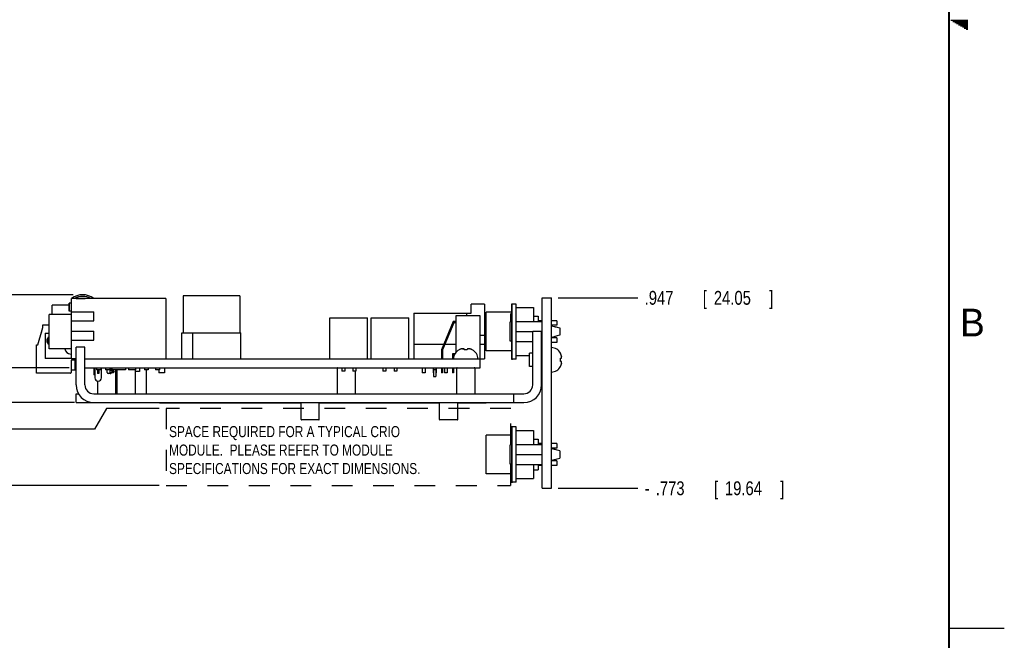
# Model space of a CAD drawing. Header units: inches. Extents: x 0 to 34, y 0 to 22.
# Tile 25 of 43: x 25.1 to 34, y 5.4 to 11. Entities that reach past the tile are written whole.
import ezdxf

# ---------------------------------------------------------------- set-up
doc = ezdxf.new("R2010")
doc.units = ezdxf.units.IN
doc.header["$LTSCALE"] = 1.87
doc.header["$MEASUREMENT"] = 0
doc.linetypes.add('DOT', pattern=[0.2, 0.1, -0.1])
doc.layers.get('0').update_dxf_attribs({"linetype": 'CONTINUOUS'})
for name, color, linetype in [('DATUMCURVES', 7, 'CONTINUOUS'), ('DETAIL', 7, 'CONTINUOUS'), ('DIMENSIONS', 7, 'CONTINUOUS')]:
    doc.layers.add(name, color=color, linetype=linetype)
doc.styles.get("Standard").update_dxf_attribs({"font": 'txt', "width": 0.8})
doc.dimstyles.new('DIMSTYLE_2', dxfattribs={"dimtxt": 0.125, "dimasz": 0.1875, "dimexe": 0.18, "dimexo": 0.0625, "dimgap": 0.09, "dimtad": 0, "dimtih": 1, "dimtoh": 1, "dimdec": 3, "dimzin": 4, "dimdsep": 46, "dimtxsty": 'STANDARD', "dimblk": '_FILLED', "dimblk1": '_FILLED', "dimblk2": '_FILLED', "dimcen": 0.09, "dimadec": 0, "dimazin": 0, "dimtp": 0.01, "dimtm": 0.01, "dimtfac": 1, "dimtdec": 3, "dimtofl": 0, "dimtmove": 0, "dimatfit": 3, "dimldrblk": '_FILLED', "dimfxl": 1, "dimtolj": 1, "dimtzin": 4, "dimarcsym": 0})

# ---------------------------------------------------------------- blocks, each defined once
blk = doc.blocks.new('*D24')
at = {"layer": 'DIMENSIONS', "color": 2, "linetype": 'CONTINUOUS'}
blk.add_line((25.5901, 8.5113), (24.5689, 8.5113), dxfattribs=at)
at = {"layer": 'DIMENSIONS', "color": 2, "linetype": 'CONTINUOUS', "width": 0.8}
for s, p in [('.975', (23.2814, 8.4488)), ('[', (23.8064, 8.4488)), ('24.76', (23.9064, 8.4488)), (']', (24.4064, 8.4488))]:
    blk.add_text(s, height=0.125, dxfattribs=at).set_placement(p)
blk = doc.blocks.new('_FILLED')
at = {"color": 0, "linetype": 'BYBLOCK'}
blk.add_solid([(0, 0), (-1, 0.174), (-1, -0.174)], dxfattribs=at)
blk = doc.blocks.new('*D25')
at = {"layer": 'DIMENSIONS', "color": 2, "linetype": 'CONTINUOUS'}
blk.add_line((25.6023, 7.5363), (24.5689, 7.5363), dxfattribs=at)
at = {"layer": 'DIMENSIONS', "color": 2, "linetype": 'CONTINUOUS', "width": 0.8}
for s, p in [('.000', (23.6814, 7.4738)), ('[', (24.2064, 7.4738)), ('0', (24.3064, 7.4738)), (']', (24.4064, 7.4738))]:
    blk.add_text(s, height=0.125, dxfattribs=at).set_placement(p)
blk = doc.blocks.new('*D26')
at = {"layer": 'DIMENSIONS', "color": 2, "linetype": 'CONTINUOUS'}
blk.add_line((25.5523, 7.8513), (24.6529, 7.8513), dxfattribs=at)
at = {"layer": 'DIMENSIONS', "color": 2, "linetype": 'CONTINUOUS', "width": 0.8}
for s, p in [('.315', (23.7654, 7.7888)), ('[', (24.2904, 7.7888)), (']', (24.4904, 7.7888)), ('8', (24.3904, 7.7888))]:
    blk.add_text(s, height=0.125, dxfattribs=at).set_placement(p)
blk = doc.blocks.new('*D27')
at = {"layer": 'DIMENSIONS', "color": 2, "linetype": 'CONTINUOUS'}
for p, q in [((25.8896, 7.4844), (25.7823, 7.2955)), ((26.3661, 7.4844), (25.8896, 7.4844)), ((25.7823, 7.2955), (24.5689, 7.2955))]:
    blk.add_line(p, q, dxfattribs=at)
at = {"layer": 'DIMENSIONS', "color": 2, "linetype": 'CONTINUOUS', "width": 0.8}
for s, p in [('.052', (23.3814, 7.233)), ('[', (23.9064, 7.233)), ('1.32', (24.0064, 7.233)), (']', (24.4064, 7.233)), ('-', (23.2814, 7.233))]:
    blk.add_text(s, height=0.125, dxfattribs=at).set_placement(p)
blk = doc.blocks.new('*D28')
at = {"layer": 'DIMENSIONS', "color": 2, "linetype": 'CONTINUOUS'}
blk.add_line((26.3665, 6.7882), (24.5689, 6.7882), dxfattribs=at)
at = {"layer": 'DIMENSIONS', "color": 2, "linetype": 'CONTINUOUS', "width": 0.8}
for s, p in [('.748', (23.5814, 6.7257)), ('[', (24.1064, 6.7257)), ('19', (24.2064, 6.7257)), (']', (24.4064, 6.7257)), ('-', (23.4814, 6.7257))]:
    blk.add_text(s, height=0.125, dxfattribs=at).set_placement(p)
blk = doc.blocks.new('*D29')
at = {"layer": 'DIMENSIONS', "color": 2, "linetype": 'CONTINUOUS'}
blk.add_line((29.9713, 6.7632), (30.6888, 6.7632), dxfattribs=at)
at = {"layer": 'DIMENSIONS', "color": 2, "linetype": 'CONTINUOUS', "width": 0.8}
for s, p in [('.773', (30.8513, 6.7007)), ('[', (31.3763, 6.7007)), ('19.64', (31.4763, 6.7007)), (']', (31.9763, 6.7007)), ('-', (30.7513, 6.7007))]:
    blk.add_text(s, height=0.125, dxfattribs=at).set_placement(p)
blk = doc.blocks.new('*D30')
at = {"layer": 'DIMENSIONS', "color": 2, "linetype": 'CONTINUOUS'}
blk.add_line((29.9713, 8.4832), (30.6888, 8.4832), dxfattribs=at)
at = {"layer": 'DIMENSIONS', "color": 2, "linetype": 'CONTINUOUS', "width": 0.8}
for s, p in [('.947', (30.7513, 8.4207)), ('[', (31.2763, 8.4207)), ('24.05', (31.3763, 8.4207)), (']', (31.8763, 8.4207))]:
    blk.add_text(s, height=0.125, dxfattribs=at).set_placement(p)

msp = doc.modelspace()

# ---------------------------------------------------------------- linework, layer by layer
at = {"color": 2, "linetype": 'CONTINUOUS'}
for p, q in [((33.5173, 10.99), (33.6697, 10.99)), ((33.5347, 10.98), (33.6697, 10.98)), ((33.552, 10.97), (33.6697, 10.97)), ((33.5693, 10.96), (33.6697, 10.96)), ((33.5866, 10.95), (33.6697, 10.95)), ((33.6039, 10.94), (33.6697, 10.94)), ((33.6213, 10.93), (33.6697, 10.93)), ((33.6386, 10.92), (33.6697, 10.92)), ((33.6559, 10.91), (33.6697, 10.91)), ((33.5, 5.5), (34, 5.5))]:
    msp.add_line(p, q, dxfattribs=at)
at = {"color": 7, "linetype": 'CONTINUOUS'}
for p, q in [((25.5748, 7.9313), (25.5748, 8.4763)), ((26.4248, 8.4763), (25.5748, 8.4763)), ((25.6148, 8.4783), (25.6148, 8.4763)), ((25.6148, 8.4783), (25.6978, 8.4783)), ((26.4248, 8.4763), (26.4248, 7.9313)), ((26.581, 8.5023), (26.581, 8.1663)), ((27.093, 8.5023), (26.581, 8.5023)), ((27.093, 8.5023), (27.093, 8.1663)), ((29.8268, 8.4832), (29.9088, 8.4832)), ((29.8268, 6.7632), (29.8268, 8.4832)), ((29.9088, 6.7632), (29.9088, 8.4832)), ((25.3998, 8.3338), (25.3998, 8.4153)), ((25.5538, 8.4153), (25.3998, 8.4153)), ((25.5538, 8.3613), (25.5538, 8.4363)), ((25.5748, 8.4363), (25.5538, 8.4363)), ((25.5748, 8.3613), (25.5538, 8.3613)), ((25.5548, 8.3613), (25.5548, 8.4363)), ((29.3048, 8.4253), (29.1848, 8.4253)), ((29.1848, 8.3453), (29.1848, 8.4253)), ((29.3048, 8.4253), (29.3048, 7.9313)), ((29.5908, 8.4268), (29.5518, 8.4268)), ((29.5518, 7.9298), (29.5518, 8.4268)), ((29.5908, 7.9298), (29.5908, 8.4268)), ((29.5908, 8.3943), (29.7478, 8.3943)), ((29.7478, 8.3943), (29.7478, 8.2683)), ((25.3718, 8.0228), (25.3718, 8.3338)), ((25.5748, 8.3338), (25.3718, 8.3338)), ((25.5748, 8.3563), (25.7748, 8.3563)), ((25.5748, 8.2763), (25.7748, 8.2763)), ((25.7748, 8.2763), (25.7748, 8.3563)), ((27.9088, 7.9313), (27.9088, 8.3013)), ((27.9088, 8.3013), (28.2488, 8.3013)), ((28.2488, 7.9313), (28.2488, 8.3013)), ((28.2798, 7.9313), (28.2798, 8.3013)), ((28.2798, 8.3013), (28.6198, 8.3013)), ((28.6198, 7.9313), (28.6198, 8.3013)), ((28.6658, 8.3453), (29.1848, 8.3453)), ((28.6658, 8.3453), (28.6658, 7.9313)), ((29.2648, 8.3203), (29.0448, 8.3203)), ((29.0448, 8.3203), (29.0448, 7.9893)), ((29.1448, 8.3203), (29.1448, 8.3453)), ((29.2648, 7.8513), (29.2648, 8.3203)), ((29.3048, 8.3428), (29.3195, 8.3428)), ((29.5518, 8.3528), (29.3195, 8.3528)), ((29.3195, 8.0038), (29.3195, 8.3528)), ((29.5408, 8.3428), (29.5408, 8.2736)), ((29.7478, 8.3183), (29.7878, 8.3183)), ((29.7878, 8.3183), (29.7878, 8.2683)), ((29.8268, 8.2763), (29.7878, 8.2763)), ((29.9565, 8.2763), (29.9088, 8.2763)), ((29.9565, 8.2763), (29.9565, 8.2363)), ((25.2686, 8.0592), (25.3161, 8.2148)), ((25.3154, 8.2148), (25.3154, 8.2384)), ((25.3154, 8.2384), (25.3718, 8.2384)), ((25.3161, 8.2148), (25.3154, 8.2148)), ((29.0214, 8.2683), (28.9158, 8.0143)), ((29.0281, 8.2583), (28.9258, 8.0123)), ((29.0448, 8.2683), (29.0214, 8.2683)), ((29.0448, 8.2583), (29.0281, 8.2583)), ((29.5518, 8.2658), (29.5368, 8.2658)), ((29.5368, 8.0908), (29.5368, 8.2658)), ((29.5908, 8.2683), (29.8268, 8.2683)), ((29.9565, 8.2363), (29.9088, 8.2363)), ((29.9843, 8.2117), (29.9843, 8.1449)), ((25.3023, 8.1764), (25.2823, 8.1108)), ((25.2823, 8.1108), (25.2841, 8.1102)), ((25.2853, 8.1206), (25.2872, 8.12)), ((25.2923, 8.1436), (25.2942, 8.143)), ((25.2993, 8.1665), (25.3012, 8.166)), ((25.3023, 8.1764), (25.3042, 8.1758)), ((25.3351, 8.1636), (25.3351, 7.9352)), ((25.3351, 8.1636), (25.3718, 8.1636)), ((25.5748, 8.1813), (25.7748, 8.1813)), ((25.5748, 8.1013), (25.7748, 8.1013)), ((25.7748, 8.1013), (25.7748, 8.1813)), ((26.5693, 7.9313), (26.5693, 8.1663)), ((26.5693, 8.1663), (27.1048, 8.1663)), ((26.6693, 7.9313), (26.6693, 8.1663)), ((27.1048, 7.9313), (27.1048, 8.1663)), ((29.2648, 8.1453), (29.3038, 8.1453)), ((29.3038, 8.1453), (29.3038, 8.0653)), ((29.5908, 8.1783), (29.7398, 8.1783)), ((29.7398, 8.1813), (29.8198, 8.1813)), ((29.8198, 7.6963), (29.8198, 8.1813)), ((29.8198, 8.1783), (29.8268, 8.1783)), ((29.9565, 8.1203), (29.9088, 8.1203)), ((29.9565, 8.1203), (29.9565, 8.0803)), ((25.2564, 7.8033), (25.2564, 8.0592)), ((25.2564, 8.0592), (25.2686, 8.0592)), ((25.5748, 8.0228), (25.3718, 8.0228)), ((25.6148, 7.6963), (25.6148, 8.0363)), ((25.6948, 8.0363), (25.6148, 8.0363)), ((28.6658, 8.0653), (28.937, 8.0653)), ((28.9158, 8.0143), (28.9158, 7.9313)), ((28.9258, 8.0123), (28.9258, 7.9313)), ((28.9478, 8.0653), (29.0448, 8.0653)), ((29.0773, 8.0145), (29.0756, 8.0145)), ((29.1205, 8.0145), (29.1195, 8.0233)), ((29.1348, 8.0145), (29.1205, 8.0145)), ((29.149, 8.0145), (29.1348, 8.0145)), ((29.15, 8.0233), (29.149, 8.0145)), ((29.1939, 8.0145), (29.1922, 8.0145)), ((29.2648, 8.0653), (29.3038, 8.0653)), ((29.3048, 8.0138), (29.3195, 8.0138)), ((29.5518, 8.0908), (29.5368, 8.0908)), ((29.5908, 8.0883), (29.7398, 8.0883)), ((29.8198, 8.0883), (29.8268, 8.0883)), ((29.8268, 8.0803), (29.8198, 8.0803)), ((29.9565, 8.0803), (29.9088, 8.0803)), ((25.5748, 7.9352), (25.3351, 7.9352)), ((25.5678, 7.9753), (25.5748, 7.9753)), ((25.5713, 7.9195), (25.5713, 7.8092)), ((25.6068, 7.9195), (25.5713, 7.9195)), ((25.6148, 7.9313), (25.5748, 7.9313)), ((25.6068, 7.8329), (25.6068, 7.9313)), ((25.6948, 7.9313), (29.3048, 7.9313)), ((29.0362, 7.9763), (29.0158, 7.9763)), ((29.0158, 7.9763), (29.0158, 7.9313)), ((29.0314, 7.9663), (29.0258, 7.9663)), ((29.0258, 7.9663), (29.0258, 7.9462)), ((29.5518, 8.0038), (29.3195, 8.0038)), ((29.5908, 7.9298), (29.5518, 7.9298)), ((29.5908, 7.9623), (29.7119, 7.9623)), ((29.7398, 7.9822), (29.7119, 7.9822)), ((29.7119, 7.8641), (29.7119, 7.9822)), ((29.8268, 7.9822), (29.8198, 7.9822)), ((29.992, 7.9805), (29.992, 7.9823)), ((29.992, 7.9374), (30.0007, 7.9384)), ((29.992, 7.9231), (29.992, 7.9374)), ((29.992, 7.9089), (29.992, 7.9231)), ((25.5713, 7.8329), (25.6068, 7.8329)), ((25.6948, 7.8513), (29.2648, 7.8513)), ((25.7748, 7.8513), (25.7748, 7.7863)), ((25.7848, 7.8513), (25.7848, 7.7603)), ((25.7998, 7.8513), (25.7998, 7.8313)), ((25.8398, 7.8313), (25.7998, 7.8313)), ((25.8098, 7.8313), (25.8098, 7.7985)), ((25.8218, 7.8313), (25.8218, 7.7985)), ((25.8398, 7.8513), (25.8398, 7.8313)), ((25.8448, 7.7603), (25.8448, 7.8513)), ((25.8798, 7.8513), (25.8798, 7.8313)), ((25.9198, 7.8313), (25.8798, 7.8313)), ((25.8951, 7.8085), (25.8951, 7.8313)), ((25.9188, 7.8313), (25.9188, 7.8063)), ((25.9198, 7.8513), (25.9198, 7.8313)), ((25.9198, 7.8503), (25.9506, 7.8063)), ((25.9511, 7.8063), (25.9201, 7.8513)), ((25.93, 7.8513), (25.9368, 7.8414)), ((25.9368, 7.8513), (25.9368, 7.8313)), ((26.0628, 7.8313), (25.9368, 7.8313)), ((25.9438, 7.8313), (25.9578, 7.811)), ((25.9488, 7.8313), (25.9488, 7.824)), ((25.9724, 7.8313), (25.9724, 7.6163)), ((25.9821, 7.8134), (25.9799, 7.8313)), ((25.9821, 7.8313), (25.9821, 7.6163)), ((26.0628, 7.8513), (26.0628, 7.8313)), ((26.0888, 7.8513), (26.0888, 7.8313)), ((26.1508, 7.8313), (26.0888, 7.8313)), ((26.1474, 7.8313), (26.1474, 7.6163)), ((26.1508, 7.8513), (26.1508, 7.8313)), ((26.1888, 7.8513), (26.1888, 7.818)), ((26.2323, 7.8513), (26.2323, 7.8313)), ((26.2673, 7.8313), (26.2323, 7.8313)), ((26.2474, 7.8313), (26.2474, 7.6163)), ((26.2673, 7.8513), (26.2673, 7.8313)), ((26.3323, 7.8513), (26.3323, 7.8313)), ((26.3673, 7.8313), (26.3323, 7.8313)), ((26.3638, 7.8313), (26.3638, 7.8063)), ((26.3673, 7.8513), (26.3673, 7.8313)), ((26.4138, 7.8513), (26.4138, 7.8063)), ((27.9721, 7.846), (27.9721, 7.6163)), ((28.0163, 7.8513), (28.0163, 7.8193)), ((28.0413, 7.8513), (28.0413, 7.8193)), ((28.1163, 7.8513), (28.1163, 7.8193)), ((28.1413, 7.8513), (28.1413, 7.8193)), ((28.3873, 7.8513), (28.3873, 7.8193)), ((28.4123, 7.8513), (28.4123, 7.8193)), ((28.4873, 7.8513), (28.4873, 7.8193)), ((28.5123, 7.8513), (28.5123, 7.8193)), ((28.7423, 7.8513), (28.7423, 7.8063)), ((28.7673, 7.8513), (28.7673, 7.8063)), ((28.8422, 7.8513), (28.8422, 7.8063)), ((28.8448, 7.8513), (28.8448, 7.7713)), ((28.8448, 7.8359), (28.8648, 7.8359)), ((28.8648, 7.8513), (28.8648, 7.7713)), ((28.8674, 7.8513), (28.8674, 7.8063)), ((28.9158, 7.8513), (28.9158, 7.8063)), ((28.9258, 7.8513), (28.9258, 7.8063)), ((28.9422, 7.8513), (28.9422, 7.8063)), ((28.9674, 7.8513), (28.9674, 7.8063)), ((29.0158, 7.8513), (29.0158, 7.8063)), ((29.0258, 7.8513), (29.0258, 7.8063)), ((29.0521, 7.846), (29.0521, 7.6163)), ((29.2174, 7.846), (29.2174, 7.6163)), ((29.7398, 7.8641), (29.7119, 7.8641)), ((29.8268, 7.8641), (29.8198, 7.8641)), ((30.0007, 7.9078), (29.992, 7.9089)), ((29.992, 7.8639), (29.992, 7.8657)), ((25.3351, 7.8033), (25.2564, 7.8033)), ((25.3351, 7.8014), (25.3351, 7.8033)), ((25.5635, 7.8014), (25.3351, 7.8014)), ((25.7848, 7.7863), (25.7748, 7.7863)), ((25.8218, 7.7985), (25.8098, 7.7985)), ((25.9241, 7.7985), (25.9051, 7.7985)), ((25.9488, 7.8063), (25.9188, 7.8063)), ((25.9488, 7.8089), (25.9488, 7.8063)), ((25.9511, 7.8063), (25.9506, 7.8063)), ((25.9578, 7.811), (25.9511, 7.8063)), ((25.9818, 7.8161), (25.9818, 7.7603)), ((26.1888, 7.818), (26.1474, 7.818)), ((26.4138, 7.8063), (26.3638, 7.8063)), ((28.0413, 7.8193), (28.0163, 7.8193)), ((28.1413, 7.8193), (28.1163, 7.8193)), ((28.1374, 7.8193), (28.1374, 7.6163)), ((28.4123, 7.8193), (28.3873, 7.8193)), ((28.5123, 7.8193), (28.4873, 7.8193)), ((28.7673, 7.8063), (28.7423, 7.8063)), ((28.8448, 7.8063), (28.8422, 7.8063)), ((28.8448, 7.7713), (28.8648, 7.7713)), ((28.8674, 7.8063), (28.8648, 7.8063)), ((28.9258, 7.8063), (28.9158, 7.8063)), ((28.9674, 7.8063), (28.9422, 7.8063)), ((29.0258, 7.8063), (29.0158, 7.8063)), ((25.8071, 7.7321), (25.8071, 7.6163)), ((25.8158, 7.7313), (25.8138, 7.7313)), ((25.6148, 7.5363), (25.6148, 7.6163)), ((29.5698, 7.5363), (29.5698, 7.6163)), ((25.6148, 7.5363), (29.6598, 7.5363)), ((26.3698, 7.5363), (26.3698, 7.5341)), ((26.3698, 7.5341), (27.6471, 7.5341)), ((27.6298, 7.5363), (27.6298, 7.5341)), ((27.6471, 7.3841), (27.6471, 7.5363)), ((27.8124, 7.3841), (27.8124, 7.5363)), ((27.8124, 7.5341), (28.8971, 7.5341)), ((27.8298, 7.5363), (27.8298, 7.5341)), ((28.8798, 7.5363), (28.8798, 7.5341)), ((28.8971, 7.3841), (28.8971, 7.5363)), ((29.0624, 7.3841), (29.0624, 7.5363)), ((29.0624, 7.5341), (29.3198, 7.5341)), ((29.0798, 7.5363), (29.0798, 7.5341)), ((29.3198, 7.5363), (29.3198, 7.5341)), ((27.8085, 7.3801), (27.651, 7.3801)), ((29.0585, 7.3801), (28.901, 7.3801)), ((29.5908, 7.3166), (29.5518, 7.3166)), ((29.5518, 6.8196), (29.5518, 7.3166)), ((29.5908, 6.8196), (29.5908, 7.3166)), ((29.5518, 7.2426), (29.3198, 7.2426)), ((29.3198, 6.8936), (29.3198, 7.2426)), ((29.5908, 7.2841), (29.7478, 7.2841)), ((29.7478, 7.2841), (29.7478, 7.1581)), ((29.7478, 7.2076), (29.7878, 7.2076)), ((29.7878, 7.2076), (29.7878, 7.1581)), ((29.5518, 7.1556), (29.5368, 7.1556)), ((29.5368, 6.9806), (29.5368, 7.1556)), ((29.5908, 7.1581), (29.8268, 7.1581)), ((29.8268, 7.1661), (29.7878, 7.1661)), ((29.9568, 7.1661), (29.9088, 7.1661)), ((29.9568, 7.1261), (29.9088, 7.1261)), ((29.9568, 7.1661), (29.9568, 7.1261)), ((29.5908, 7.0681), (29.8268, 7.0681)), ((29.9843, 7.1015), (29.9843, 7.0347)), ((29.5518, 6.9806), (29.5368, 6.9806)), ((29.5908, 6.9781), (29.8268, 6.9781)), ((29.7478, 6.9781), (29.7478, 6.8521)), ((29.7878, 6.9781), (29.7878, 6.9286)), ((29.8268, 6.9701), (29.7878, 6.9701)), ((29.9568, 7.0101), (29.9088, 7.0101)), ((29.9568, 6.9701), (29.9088, 6.9701)), ((29.9568, 7.0101), (29.9568, 6.9701)), ((29.5518, 6.8936), (29.3198, 6.8936)), ((29.5908, 6.8521), (29.7478, 6.8521)), ((29.7478, 6.9286), (29.7878, 6.9286)), ((29.5908, 6.8196), (29.5518, 6.8196)), ((29.8268, 6.7632), (29.9088, 6.7632))]:
    msp.add_line(p, q, dxfattribs=at)
at = {"color": 3, "linetype": 'CONTINUOUS'}
for p, q in [((29.7398, 7.6963), (29.7398, 8.1813)), ((25.6948, 7.6963), (25.6948, 8.0363)), ((25.6148, 7.6163), (25.6362, 7.6163)), ((25.7748, 7.6163), (29.6598, 7.6163))]:
    msp.add_line(p, q, dxfattribs=at)
at = {"color": 7, "linetype": 'CONTINUOUS', "const_width": 0.02}
msp.add_lwpolyline([(33.5, 0.5), (33.5, 21.5)], dxfattribs=at)
at = {"color": 7, "linetype": 'CONTINUOUS'}
for centre, radius, start, end in [((25.6748, 8.3509), 0.1604, 51.41991, 128.58009), ((25.6748, 8.3509), 0.1454, 59.58802, 120.41198), ((25.6978, 8.4583), 0.02, 65.10127, 90), ((25.3902, 8.0969), 0.0394, 118.19302, 241.80689), ((25.3902, 8.0969), 0.0299, 128.48984, 231.51033), ((25.5678, 8.0313), 0.056, 188.75281, 270), ((29.1178, 7.9313), 0.0933, 116.9225, 180), ((29.1517, 7.9313), 0.0933, 0, 63.0775), ((29.9088, 7.94), 0.0933, 26.9225, 90), ((27.9773, 7.846), 0.00525, 90, 180), ((29.0573, 7.846), 0.00525, 90, 180), ((29.2122, 7.846), 0.00525, 0, 90), ((29.9088, 7.9062), 0.0933, 270, 333.0775), ((25.5635, 7.8092), 0.00787, 270, 360), ((25.8138, 7.7603), 0.029, 180, 270), ((25.8158, 7.7603), 0.029, 270, 360), ((25.9051, 7.8085), 0.01, 180, 270), ((25.9241, 7.8085), 0.01, 270, 347.234), ((26.0108, 7.7603), 0.029, 180, 185.77686), ((25.7748, 7.6963), 0.16, 180, 270), ((29.6598, 7.6963), 0.16, 270, 360), ((27.651, 7.3841), 0.00394, 180, 270), ((27.8085, 7.3841), 0.00394, 270, 360), ((28.901, 7.3841), 0.00394, 180, 270), ((29.0585, 7.3841), 0.00394, 270, 360)]:
    msp.add_arc(centre, radius, start, end, dxfattribs=at)
at = {"color": 3, "linetype": 'CONTINUOUS'}
for centre, start, end in [((25.7748, 7.6963), 180, 270), ((29.6598, 7.6963), 270, 360)]:
    msp.add_arc(centre, 0.08, start, end, dxfattribs=at)
at = {"color": 7, "linetype": 'CONTINUOUS'}
for points in [[(29.9088, 8.2309), (29.9171, 8.2289), (29.9255, 8.2268), (29.9339, 8.2247)], [(29.9339, 8.2247), (29.937, 8.224), (29.9401, 8.2232), (29.9431, 8.2224)], [(29.9431, 8.2224), (29.9487, 8.221), (29.9542, 8.2196), (29.9597, 8.2182)], [(29.9597, 8.2182), (29.9679, 8.2161), (29.9761, 8.2139), (29.9843, 8.2117)], [(29.9339, 8.1319), (29.9255, 8.1298), (29.9171, 8.1277), (29.9088, 8.1257)], [(29.9431, 8.1342), (29.9401, 8.1334), (29.937, 8.1326), (29.9339, 8.1319)], [(29.9597, 8.1384), (29.9542, 8.137), (29.9487, 8.1356), (29.9431, 8.1342)], [(29.9843, 8.1449), (29.9761, 8.1427), (29.9679, 8.1405), (29.9597, 8.1384)], [(29.084, 8.0174), (29.0834, 8.0172), (29.0829, 8.017), (29.0824, 8.0168)], [(29.0891, 8.0193), (29.0886, 8.0191), (29.088, 8.0189), (29.0874, 8.0187)], [(29.0939, 8.0207), (29.0933, 8.0206), (29.0927, 8.0204), (29.0922, 8.0202)], [(29.0982, 8.0218), (29.0977, 8.0217), (29.0972, 8.0216), (29.0967, 8.0215)], [(29.1022, 8.0227), (29.1018, 8.0226), (29.1014, 8.0225), (29.101, 8.0224)], [(29.1022, 8.0227), (29.1034, 8.0229), (29.1046, 8.0231), (29.1058, 8.0233)], [(29.1078, 8.0235), (29.1071, 8.0234), (29.1064, 8.0233), (29.1058, 8.0233)], [(29.1088, 8.0235), (29.1084, 8.0235), (29.1081, 8.0235), (29.1078, 8.0235)], [(29.1097, 8.0236), (29.1094, 8.0236), (29.1091, 8.0236), (29.1088, 8.0235)], [(29.1117, 8.0237), (29.111, 8.0237), (29.1104, 8.0237), (29.1097, 8.0236)], [(29.1172, 8.0236), (29.1168, 8.0237), (29.1164, 8.0237), (29.116, 8.0237)], [(29.1177, 8.0235), (29.1175, 8.0236), (29.1173, 8.0236), (29.1172, 8.0236)], [(29.1183, 8.0235), (29.1181, 8.0235), (29.1179, 8.0235), (29.1177, 8.0235)], [(29.1195, 8.0233), (29.1191, 8.0233), (29.1187, 8.0234), (29.1183, 8.0235)], [(29.1512, 8.0235), (29.1508, 8.0234), (29.1504, 8.0233), (29.15, 8.0233)], [(29.1518, 8.0235), (29.1516, 8.0235), (29.1514, 8.0235), (29.1512, 8.0235)], [(29.1524, 8.0236), (29.1522, 8.0236), (29.152, 8.0236), (29.1518, 8.0235)], [(29.1535, 8.0237), (29.1531, 8.0237), (29.1527, 8.0237), (29.1524, 8.0236)], [(29.1598, 8.0236), (29.1591, 8.0237), (29.1585, 8.0237), (29.1578, 8.0237)], [(29.1608, 8.0235), (29.1604, 8.0236), (29.1601, 8.0236), (29.1598, 8.0236)], [(29.1618, 8.0235), (29.1614, 8.0235), (29.1611, 8.0235), (29.1608, 8.0235)], [(29.1638, 8.0233), (29.1631, 8.0233), (29.1624, 8.0234), (29.1618, 8.0235)], [(29.1673, 8.0227), (29.1661, 8.0229), (29.165, 8.0231), (29.1638, 8.0233)], [(29.1713, 8.0218), (29.1704, 8.022), (29.1694, 8.0222), (29.1685, 8.0224)], [(29.1757, 8.0207), (29.1747, 8.021), (29.1738, 8.0212), (29.1728, 8.0215)], [(29.1804, 8.0193), (29.1794, 8.0196), (29.1784, 8.0199), (29.1774, 8.0202)], [(29.1856, 8.0174), (29.1844, 8.0179), (29.1833, 8.0183), (29.1821, 8.0187)], [(29.1922, 8.0145), (29.1905, 8.0153), (29.1888, 8.0161), (29.1871, 8.0168)], [(29.9949, 7.9739), (29.9947, 7.9744), (29.9945, 7.9749), (29.9943, 7.9754)], [(29.9968, 7.9687), (29.9966, 7.9693), (29.9964, 7.9699), (29.9962, 7.9705)], [(29.9982, 7.964), (29.998, 7.9646), (29.9979, 7.9651), (29.9977, 7.9657)], [(29.9993, 7.9596), (29.9992, 7.9602), (29.9991, 7.9607), (29.9989, 7.9612)], [(30.0001, 7.9557), (30.0001, 7.9561), (30, 7.9564), (29.9999, 7.9568)], [(30.0001, 7.9557), (30.0003, 7.9545), (30.0005, 7.9533), (30.0007, 7.9521)], [(30.0009, 7.9501), (30.0009, 7.9508), (30.0008, 7.9515), (30.0007, 7.9521)], [(30.0007, 7.9384), (30.0008, 7.9388), (30.0009, 7.9392), (30.0009, 7.9396)], [(30.001, 7.9491), (30.001, 7.9494), (30.0009, 7.9498), (30.0009, 7.9501)], [(30.0009, 7.9396), (30.0009, 7.9398), (30.001, 7.94), (30.001, 7.9402)], [(30.0011, 7.9481), (30.0011, 7.9485), (30.001, 7.9488), (30.001, 7.9491)], [(30.001, 7.9402), (30.001, 7.9403), (30.0011, 7.9405), (30.0011, 7.9407)], [(30.0012, 7.9462), (30.0012, 7.9468), (30.0011, 7.9475), (30.0011, 7.9481)], [(30.0011, 7.9407), (30.0011, 7.9411), (30.0012, 7.9415), (30.0012, 7.9419)], [(29.992, 7.8657), (29.9928, 7.8674), (29.9936, 7.8691), (29.9943, 7.8708)], [(29.9949, 7.8723), (29.9953, 7.8734), (29.9958, 7.8746), (29.9962, 7.8757)], [(29.9968, 7.8775), (29.9971, 7.8785), (29.9974, 7.8795), (29.9977, 7.8805)], [(29.9982, 7.8822), (29.9985, 7.8832), (29.9987, 7.8841), (29.9989, 7.885)], [(29.9993, 7.8866), (29.9995, 7.8875), (29.9997, 7.8885), (29.9999, 7.8894)], [(30.0001, 7.8906), (30.0003, 7.8917), (30.0005, 7.8929), (30.0007, 7.8941)], [(30.0009, 7.9067), (30.0009, 7.9071), (30.0008, 7.9074), (30.0007, 7.9078)], [(30.0007, 7.8941), (30.0008, 7.8948), (30.0009, 7.8954), (30.0009, 7.8961)], [(30.001, 7.9061), (30.001, 7.9063), (30.0009, 7.9065), (30.0009, 7.9067)], [(30.0009, 7.8961), (30.0009, 7.8964), (30.001, 7.8968), (30.001, 7.8971)], [(30.0011, 7.9055), (30.0011, 7.9057), (30.001, 7.9059), (30.001, 7.9061)], [(30.001, 7.8971), (30.001, 7.8974), (30.0011, 7.8978), (30.0011, 7.8981)], [(30.0012, 7.9044), (30.0012, 7.9048), (30.0011, 7.9051), (30.0011, 7.9055)], [(30.0011, 7.8981), (30.0011, 7.8987), (30.0012, 7.8994), (30.0012, 7.9)], [(29.9339, 7.1145), (29.9255, 7.1166), (29.9171, 7.1187), (29.9088, 7.1207)], [(29.9431, 7.1122), (29.9401, 7.113), (29.937, 7.1138), (29.9339, 7.1145)], [(29.9597, 7.108), (29.9542, 7.1094), (29.9487, 7.1108), (29.9431, 7.1122)], [(29.9431, 7.024), (29.9487, 7.0254), (29.9542, 7.0268), (29.9597, 7.0282)], [(29.9843, 7.1015), (29.9761, 7.1037), (29.9679, 7.1059), (29.9597, 7.108)], [(29.9597, 7.0282), (29.9679, 7.0303), (29.9761, 7.0325), (29.9843, 7.0347)], [(29.9088, 7.0155), (29.9171, 7.0175), (29.9255, 7.0196), (29.9339, 7.0217)], [(29.9339, 7.0217), (29.937, 7.0225), (29.9401, 7.0232), (29.9431, 7.024)]]:
    msp.add_open_spline(points, degree=3, dxfattribs=at)
for points, knots in [([(29.0824, 8.0168), (29.0824, 8.0168), (29.0806, 8.016), (29.0789, 8.0153), (29.0773, 8.0145)], [0, 0, 0, 0, 0.054021, 1, 1, 1, 1]), ([(29.0874, 8.0187), (29.0872, 8.0186), (29.086, 8.0182), (29.0849, 8.0178), (29.084, 8.0174)], [0, 0, 0, 0, 0.185087, 1, 1, 1, 1]), ([(29.0922, 8.0202), (29.0918, 8.0201), (29.0908, 8.0198), (29.0898, 8.0195), (29.0891, 8.0193)], [0, 0, 0, 0, 0.350738, 1, 1, 1, 1]), ([(29.0967, 8.0215), (29.0962, 8.0213), (29.0952, 8.0211), (29.0943, 8.0209), (29.0939, 8.0207)], [0, 0, 0, 0, 0.539451, 1, 1, 1, 1]), ([(29.101, 8.0224), (29.1004, 8.0223), (29.0994, 8.0221), (29.0985, 8.0219), (29.0982, 8.0218)], [0, 0, 0, 0, 0.734844, 1, 1, 1, 1]), ([(29.1058, 8.0233), (29.1047, 8.0231), (29.1035, 8.0229), (29.1023, 8.0227), (29.1022, 8.0227)], [0, 0, 0, 0, 0.914216, 1, 1, 1, 1]), ([(29.1144, 8.0239), (29.1141, 8.0239), (29.1135, 8.0238), (29.1126, 8.0238), (29.112, 8.0238), (29.1117, 8.0237)], [0, 0, 0, 0, 0.33374, 0.667283, 1, 1, 1, 1]), ([(29.116, 8.0237), (29.1158, 8.0238), (29.1155, 8.0238), (29.115, 8.0238), (29.1146, 8.0239), (29.1144, 8.0239)], [0, 0, 0, 0, 0.333282, 0.666816, 1, 1, 1, 1]), ([(29.1551, 8.0239), (29.1549, 8.0239), (29.1546, 8.0238), (29.154, 8.0238), (29.1537, 8.0238), (29.1535, 8.0237)], [0, 0, 0, 0, 0.333284, 0.66682, 1, 1, 1, 1]), ([(29.1578, 8.0237), (29.1575, 8.0238), (29.1569, 8.0238), (29.156, 8.0238), (29.1554, 8.0239), (29.1551, 8.0239)], [0, 0, 0, 0, 0.33282, 0.666359, 1, 1, 1, 1]), ([(29.1638, 8.0233), (29.1649, 8.0231), (29.166, 8.0229), (29.1672, 8.0227), (29.1673, 8.0227)], [0, 0, 0, 0, 0.914216, 1, 1, 1, 1]), ([(29.1685, 8.0224), (29.1682, 8.0225), (29.1678, 8.0226), (29.1674, 8.0226), (29.1673, 8.0227)], [0, 0, 0, 0, 0.755859, 1, 1, 1, 1]), ([(29.1728, 8.0215), (29.1725, 8.0215), (29.172, 8.0217), (29.1715, 8.0218), (29.1713, 8.0218)], [0, 0, 0, 0, 0.591108, 1, 1, 1, 1]), ([(29.1774, 8.0202), (29.1771, 8.0203), (29.1766, 8.0205), (29.176, 8.0206), (29.1757, 8.0207)], [0, 0, 0, 0, 0.431238, 1, 1, 1, 1]), ([(29.1821, 8.0187), (29.182, 8.0188), (29.1814, 8.019), (29.1808, 8.0192), (29.1804, 8.0193)], [0, 0, 0, 0, 0.28314, 1, 1, 1, 1]), ([(29.1871, 8.0168), (29.187, 8.0168), (29.1865, 8.017), (29.186, 8.0172), (29.1856, 8.0174)], [0, 0, 0, 0, 0.152762, 1, 1, 1, 1]), ([(29.9943, 7.9754), (29.9942, 7.9755), (29.9935, 7.9773), (29.9927, 7.979), (29.992, 7.9805)], [0, 0, 0, 0, 0.054021, 1, 1, 1, 1]), ([(29.9962, 7.9705), (29.9961, 7.9707), (29.9957, 7.9718), (29.9953, 7.973), (29.9949, 7.9739)], [0, 0, 0, 0, 0.185087, 1, 1, 1, 1]), ([(29.9977, 7.9657), (29.9976, 7.9661), (29.9973, 7.9671), (29.997, 7.9681), (29.9968, 7.9687)], [0, 0, 0, 0, 0.350738, 1, 1, 1, 1]), ([(29.9989, 7.9612), (29.9988, 7.9617), (29.9986, 7.9626), (29.9983, 7.9636), (29.9982, 7.964)], [0, 0, 0, 0, 0.539451, 1, 1, 1, 1]), ([(29.9999, 7.9568), (29.9998, 7.9575), (29.9996, 7.9585), (29.9994, 7.9594), (29.9993, 7.9596)], [0, 0, 0, 0, 0.734844, 1, 1, 1, 1]), ([(30.0007, 7.9521), (30.0006, 7.9532), (30.0004, 7.9544), (30.0001, 7.9556), (30.0001, 7.9557)], [0, 0, 0, 0, 0.914216, 1, 1, 1, 1]), ([(30.0013, 7.9435), (30.0013, 7.9438), (30.0013, 7.9444), (30.0013, 7.9453), (30.0012, 7.9459), (30.0012, 7.9462)], [0, 0, 0, 0, 0.33374, 0.667283, 1, 1, 1, 1]), ([(30.0012, 7.9419), (30.0012, 7.942), (30.0013, 7.9424), (30.0013, 7.9429), (30.0013, 7.9433), (30.0013, 7.9435)], [0, 0, 0, 0, 0.333282, 0.666816, 1, 1, 1, 1]), ([(29.9943, 7.8708), (29.9943, 7.8709), (29.9945, 7.8714), (29.9947, 7.8719), (29.9949, 7.8723)], [0, 0, 0, 0, 0.152762, 1, 1, 1, 1]), ([(29.9962, 7.8757), (29.9962, 7.8759), (29.9964, 7.8765), (29.9966, 7.8771), (29.9968, 7.8775)], [0, 0, 0, 0, 0.28314, 1, 1, 1, 1]), ([(29.9977, 7.8805), (29.9978, 7.8808), (29.998, 7.8813), (29.9981, 7.8819), (29.9982, 7.8822)], [0, 0, 0, 0, 0.431238, 1, 1, 1, 1]), ([(29.9989, 7.885), (29.999, 7.8853), (29.9991, 7.8859), (29.9993, 7.8864), (29.9993, 7.8866)], [0, 0, 0, 0, 0.591108, 1, 1, 1, 1]), ([(29.9999, 7.8894), (30, 7.8897), (30, 7.8901), (30.0001, 7.8905), (30.0001, 7.8906)], [0, 0, 0, 0, 0.755859, 1, 1, 1, 1]), ([(30.0007, 7.8941), (30.0006, 7.893), (30.0004, 7.8918), (30.0001, 7.8907), (30.0001, 7.8906)], [0, 0, 0, 0, 0.914216, 1, 1, 1, 1]), ([(30.0013, 7.9028), (30.0013, 7.903), (30.0013, 7.9033), (30.0013, 7.9038), (30.0012, 7.9042), (30.0012, 7.9044)], [0, 0, 0, 0, 0.333284, 0.66682, 1, 1, 1, 1]), ([(30.0012, 7.9), (30.0012, 7.9003), (30.0013, 7.901), (30.0013, 7.9019), (30.0013, 7.9025), (30.0013, 7.9028)], [0, 0, 0, 0, 0.33282, 0.666359, 1, 1, 1, 1])]:
    msp.add_open_spline(points, degree=3, knots=knots, dxfattribs=at)
at = {"layer": 'DATUMCURVES', "color": 40, "linetype": 'CONTINUOUS'}
for p, q in [((29.5518, 8.4328), (29.5518, 7.9238)), ((29.5518, 7.3226), (29.5518, 6.8136))]:
    msp.add_line(p, q, dxfattribs=at)
at = {"layer": 'DETAIL', "color": 7, "linetype": 'DOT'}
for p, q in [((29.5415, 7.4842), (26.4286, 7.4844)), ((26.4297, 7.4828), (26.4287, 6.7882)), ((29.5417, 6.7875), (29.5418, 7.4854)), ((26.429, 6.7882), (29.5408, 6.7886))]:
    msp.add_line(p, q, dxfattribs=at)

# ---------------------------------------------------------------- texts
at = {"color": 2, "linetype": 'CONTINUOUS'}
msp.add_text('B', height=0.25, dxfattribs=at).set_placement((33.6006, 8.1345))
at = {"layer": 'DETAIL', "color": 2, "linetype": 'CONTINUOUS', "insert": (26.4551, 7.3247), "char_height": 0.1, "width": 2.88, "attachment_point": 1}
msp.add_mtext('SPACE REQUIRED FOR A TYPICAL CRIO\\PMODULE.  PLEASE REFER TO MODULE\\PSPECIFICATIONS FOR EXACT DIMENSIONS.', dxfattribs=at)

# ---------------------------------------------------------------- dimensions: what is measured, and where the dimension line sits
at = {"layer": 'DIMENSIONS', "color": 2, "linetype": 'CONTINUOUS'}
for feature_location, offset, origin, picture, middle in [((25.5901, 8.5113), (-1.0213, 0), (25.6648, 7.5363), '*D24', (23.8939, 8.5113)), ((29.9713, 8.4832), (0.7176, 0), (29.9088, 7.5363), '*D30', (31.3638, 8.4832)), ((25.5523, 7.8513), (-0.8993, 0), (25.6148, 7.5363), '*D26', (24.1779, 7.8513)), ((25.6022638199, 7.5363348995), (-1.0333937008, 0), (25.6647638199, 7.5363348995), '*D25', (24.0938701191, 7.5363348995))]:
    dim = msp.add_ordinate_dim(feature_location=feature_location, offset=offset, dtype=0, origin=origin, dimstyle='DIMSTYLE_2', dxfattribs=at)
    dim.commit()
    dim.dimension.update_dxf_attribs({"geometry": picture, "text_midpoint": middle})
for feature_location, offset, origin, picture, middle in [((26.3661, 7.4844), (-1.7973, -0.1889), (26.4286, 7.5363), '*D27', (23.8939, 7.2955)), ((26.3665, 6.7882), (-1.7976, 0), (26.429, 7.5363), '*D28', (23.9939, 6.7882)), ((29.9713, 6.7632), (0.7176, 0), (29.9088, 7.5363), '*D29', (31.4138, 6.7632))]:
    dim = msp.add_ordinate_dim(feature_location=feature_location, offset=offset, dtype=0, origin=origin, text='-<>', dimstyle='DIMSTYLE_2', dxfattribs=at)
    dim.commit()
    dim.dimension.update_dxf_attribs({"geometry": picture, "text_midpoint": middle})

doc.saveas('drawing.dxf')
